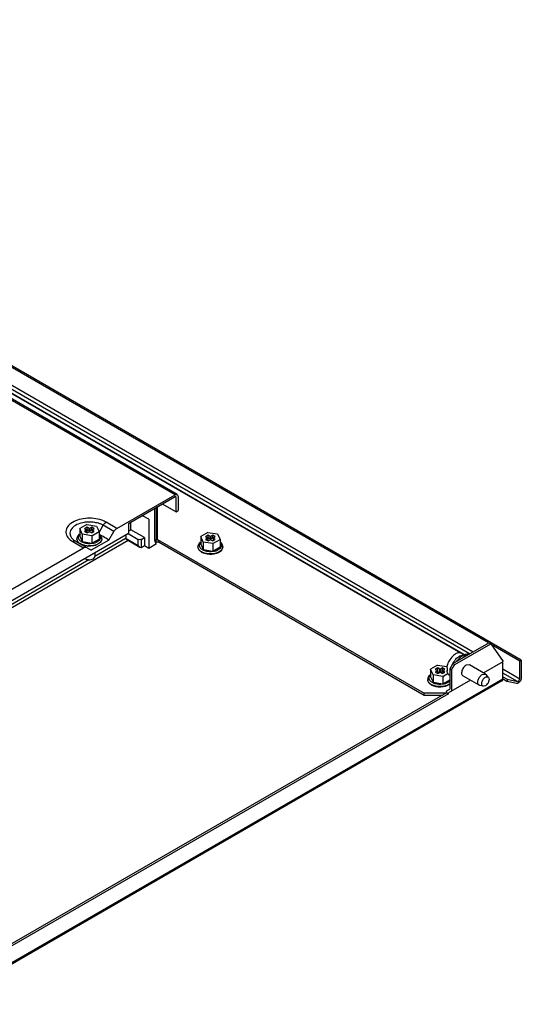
# Model space of a CAD drawing. Header units: millimetres. Extents: x 116 to 902, y 475 to 946.
# Tile 3 of 3: x 670 to 902, y 484 to 938. Entities that reach past the tile are written whole.
import ezdxf

# ---------------------------------------------------------------- set-up
doc = ezdxf.new("R2010")
doc.units = ezdxf.units.MM
doc.header["$LTSCALE"] = 92.436101
doc.layers.get('0').update_dxf_attribs({"linetype": 'CONTINUOUS'})

msp = doc.modelspace()

# ---------------------------------------------------------------- linework, layer by layer
at = {"color": 7}
for p, q in [((886.71, 650.52), (389.26, 937.72)), ((901.92, 642.56), (389.97, 938.12)), ((742.11, 718.9), (380.78, 927.51)), ((743.11, 719), (381.78, 927.61)), ((384.49, 928.73), (876.2, 644.85)), ((874.02, 645.79), (385.89, 927.6)), ((877.95, 645.46), (388.15, 928.24)), ((389.26, 929.55), (879.64, 646.44)), ((715.18, 703.35), (742.11, 718.9)), ((742.11, 718.9), (743.11, 719)), ((743.11, 719), (743.52, 718.08)), ((743.52, 718.08), (743.52, 711.55)), ((742.11, 717.88), (720.54, 705.43)), ((736.45, 714.61), (742.64, 711.04)), ((742.64, 717.57), (742.11, 717.88)), ((742.64, 711.04), (742.64, 717.57)), ((729.91, 707.57), (727.08, 709.2)), ((732.74, 697.77), (732.74, 712.47)), ((733.27, 712.78), (733.27, 697.87)), ((733.98, 698.28), (733.98, 713.18)), ((742.64, 711.04), (743.52, 711.55)), ((701.32, 705.15), (698.05, 703.26)), ((701.32, 705.15), (705.78, 704.45)), ((705.78, 704.45), (706.97, 701.88)), ((706.97, 701.48), (708.88, 704.78)), ((713.83, 701.92), (708.88, 704.78)), ((715.18, 703.35), (710.23, 706.21)), ((720.54, 705.43), (720.54, 701.14)), ((721.43, 705.94), (721.43, 702.77)), ((729.91, 707.57), (729.91, 694.3)), ((552.96, 604.39), (720.54, 701.14)), ((699.25, 700.68), (698.05, 703.26)), ((698.05, 703.26), (698.05, 699.83)), ((698.05, 699.83), (699.25, 697.25)), ((703.71, 699.99), (699.25, 700.68)), ((699.25, 700.68), (699.25, 697.25)), ((701.42, 703.86), (700.29, 703.2)), ((700.29, 703.2), (701.24, 702.65)), ((701.24, 702.49), (700.29, 701.94)), ((700.29, 701.94), (701.42, 701.28)), ((701.24, 701.39), (701.24, 702.49)), ((701.3, 702.57), (701.3, 701.34)), ((702.37, 703.3), (701.42, 703.86)), ((701.42, 702.63), (701.42, 703.86)), ((702.37, 702.08), (701.42, 702.63)), ((701.42, 701.28), (702.37, 701.83)), ((702.37, 702.08), (702.37, 703.3)), ((703.61, 703.86), (702.65, 703.3)), ((702.65, 703.3), (702.65, 702.08)), ((703.61, 702.63), (702.65, 702.08)), ((702.65, 701.83), (703.61, 701.28)), ((704.74, 703.2), (703.61, 703.86)), ((703.61, 702.63), (703.61, 703.86)), ((703.61, 701.28), (704.74, 701.94)), ((703.71, 699.99), (706.97, 701.88)), ((703.71, 699.99), (703.71, 696.56)), ((703.73, 702.57), (703.73, 701.34)), ((703.79, 702.65), (704.74, 703.2)), ((704.74, 701.94), (703.79, 702.49)), ((703.79, 702.49), (703.79, 701.39)), ((706.97, 701.88), (706.97, 698.45)), ((708.8, 699.56), (707.58, 700.25)), ((708.24, 699.87), (707.58, 700.25)), ((711.56, 697.99), (713.83, 701.92)), ((719.48, 698.69), (719.48, 700.53)), ((720.46, 700.99), (725.1, 698.3)), ((720.54, 702.16), (721.6, 702.77)), ((727.97, 699.1), (721.6, 702.77)), ((757.18, 701.47), (753.91, 699.58)), ((757.28, 700.18), (756.15, 699.53)), ((757.18, 701.47), (761.64, 700.78)), ((758.23, 699.63), (757.28, 700.18)), ((757.28, 698.96), (757.28, 700.18)), ((759.47, 700.18), (758.52, 699.63)), ((760.6, 699.53), (759.47, 700.18)), ((759.47, 698.96), (759.47, 700.18)), ((761.64, 700.78), (762.84, 698.2)), ((720.46, 697.79), (528.74, 587.1)), ((694.82, 697.31), (699.77, 694.45)), ((696.17, 697.44), (703.38, 693.27)), ((696.76, 698.47), (696.76, 698.56)), ((699.25, 697.25), (703.71, 696.56)), ((711.56, 697.99), (703.38, 693.27)), ((703.71, 696.56), (706.97, 698.45)), ((705.01, 690.58), (719.48, 698.94)), ((708.26, 698.6), (708.26, 698.58)), ((708.26, 698.49), (708.26, 698.58)), ((708.26, 698.58), (708.26, 698.55)), ((719.48, 698.69), (725.1, 695.45)), ((719.74, 698.2), (719.64, 698.27)), ((719.74, 698.2), (725.83, 694.69)), ((725.1, 695.45), (725.1, 698.3)), ((725.1, 695.45), (725.83, 694.69)), ((726.57, 694.62), (726.59, 698.3)), ((726.57, 694.62), (727.97, 695.42)), ((726.59, 698.3), (727.97, 699.1)), ((727.97, 699.1), (727.97, 695.42)), ((727.97, 695.42), (729.91, 694.3)), ((729.91, 694.3), (733.46, 696.35)), ((732.74, 698.18), (733.27, 697.87)), ((733.39, 697.13), (732.96, 696.88)), ((732.98, 697.37), (733.69, 696.96)), ((733.36, 696.4), (733.46, 696.35)), ((733.37, 696.4), (733.46, 696.35)), ((734.69, 697.06), (733.69, 696.96)), ((733.98, 698.28), (857.02, 627.25)), ((734.69, 697.06), (734.69, 697.87)), ((734.69, 697.06), (857.02, 626.43)), ((755.11, 697.01), (753.91, 699.58)), ((753.91, 699.58), (753.91, 696.16)), ((753.91, 696.16), (755.11, 693.58)), ((759.57, 696.32), (755.11, 697.01)), ((755.11, 697.01), (755.11, 693.58)), ((756.15, 699.53), (757.1, 698.98)), ((757.1, 698.81), (756.15, 698.26)), ((756.15, 698.26), (757.28, 697.61)), ((757.1, 697.71), (757.1, 698.81)), ((757.16, 698.89), (757.16, 697.67)), ((758.23, 698.4), (757.28, 698.96)), ((757.28, 697.61), (758.23, 698.16)), ((758.23, 698.4), (758.23, 699.63)), ((758.52, 699.63), (758.52, 698.4)), ((759.47, 698.96), (758.52, 698.4)), ((758.52, 698.16), (759.47, 697.61)), ((759.47, 697.61), (760.6, 698.26)), ((759.57, 696.32), (762.84, 698.2)), ((759.57, 696.32), (759.57, 692.89)), ((759.59, 698.89), (759.59, 697.67)), ((759.65, 698.98), (760.6, 699.53)), ((760.6, 698.26), (759.65, 698.81)), ((759.65, 698.81), (759.65, 697.71)), ((762.84, 698.2), (762.84, 694.78)), ((573.74, 621.69), (699.77, 694.45)), ((705.01, 692.17), (705.01, 690.32)), ((725.83, 694.69), (726.57, 694.62)), ((752.62, 694.81), (752.62, 694.89)), ((755.11, 693.58), (759.57, 692.89)), ((759.57, 692.89), (762.84, 694.78)), ((764.12, 694.81), (764.12, 694.89)), ((563.59, 608.93), (702.32, 689.02)), ((870.27, 641.03), (886.89, 650.62)), ((871.16, 640.52), (887.78, 650.11)), ((886.89, 650.62), (887.78, 650.11)), ((887.78, 650.11), (893.49, 641.98)), ((875.99, 644.8), (874.43, 645.7)), ((901.21, 642.15), (888.02, 649.77)), ((870.27, 641.03), (868.86, 638.58)), ((870.27, 641.03), (871.16, 640.52)), ((884.41, 636.74), (893.49, 641.98)), ((892.89, 641.63), (893.43, 640.87)), ((893.43, 633.98), (893.43, 640.87)), ((901.21, 642.15), (901.92, 642.56)), ((901.21, 633.98), (901.21, 642.15)), ((901.92, 642.56), (901.92, 634.39)), ((863.25, 640.23), (859.98, 638.35)), ((861.17, 635.77), (859.98, 638.35)), ((859.98, 638.35), (859.98, 634.92)), ((863.34, 638.94), (862.21, 638.29)), ((862.21, 638.29), (863.17, 637.74)), ((863.17, 637.58), (862.21, 637.03)), ((862.21, 637.03), (863.34, 636.37)), ((863.17, 636.47), (863.17, 637.58)), ((863.23, 637.66), (863.23, 636.37)), ((863.25, 640.23), (867.58, 639.56)), ((864.3, 638.39), (863.34, 638.94)), ((863.34, 637.23), (863.34, 638.94)), ((864.09, 636.8), (863.34, 637.23)), ((863.34, 636.37), (864.3, 636.92)), ((864.3, 636.92), (864.3, 638.39)), ((865.54, 638.94), (864.58, 638.39)), ((864.58, 638.39), (864.58, 636.92)), ((864.58, 636.92), (865.54, 636.37)), ((865.54, 637.23), (864.79, 636.8)), ((866.67, 638.29), (865.54, 638.94)), ((865.54, 637.23), (865.54, 638.94)), ((865.65, 637.16), (865.54, 637.23)), ((865.54, 636.37), (866.67, 637.03)), ((865.64, 635.08), (868.17, 636.55)), ((865.65, 637.66), (865.65, 636.37)), ((865.71, 637.74), (866.67, 638.29)), ((866.67, 637.03), (865.71, 637.58)), ((865.71, 637.58), (865.71, 636.47)), ((867.73, 638.98), (867.51, 639.11)), ((867.51, 637.64), (867.73, 637.51)), ((868.86, 638.58), (869.74, 638.07)), ((868.86, 638.58), (868.86, 629.2)), ((869.74, 638.07), (871.16, 640.52)), ((869.74, 638.07), (869.74, 628.27)), ((877.96, 640.46), (876.46, 640.31)), ((885.42, 636.15), (877.96, 640.46)), ((883.92, 636.01), (885.42, 636.15)), ((885.42, 636.15), (885.71, 635.91)), ((893.43, 638.48), (901.21, 633.98)), ((900.1, 632.67), (893.43, 636.52)), ((892.97, 632.95), (634.51, 483.74)), ((634.63, 484.57), (893.43, 633.98)), ((858.69, 633.58), (858.69, 633.66)), ((859.98, 634.92), (861.17, 632.34)), ((865.64, 635.08), (861.17, 635.77)), ((861.17, 635.77), (861.17, 632.34)), ((861.17, 632.34), (865.64, 631.65)), ((865.64, 635.08), (865.64, 631.65)), ((865.64, 631.65), (868.9, 633.54)), ((878.41, 633.27), (868.33, 627.45)), ((868.86, 635.58), (868.66, 635.7)), ((882.42, 630.96), (874.96, 635.27)), ((886.76, 634.62), (885.71, 635.91)), ((893.43, 634.9), (895.41, 633.76)), ((893.49, 633.87), (895.41, 632.76)), ((895.41, 633.76), (900.1, 632.67)), ((895.41, 633.76), (895.41, 632.76)), ((899.69, 631.77), (895.41, 632.76)), ((867.45, 627.55), (661.85, 508.85)), ((866.92, 627.25), (857.02, 627.25)), ((857.02, 626.43), (857.02, 627.25)), ((867.45, 627.96), (867.45, 627.55)), ((867.45, 627.55), (868.33, 627.04)), ((867.7, 628.54), (868.86, 629.2)), ((868.33, 627.04), (868.33, 627.45)), ((882.77, 630.83), (882.42, 630.96)), ((884.42, 630.56), (882.77, 630.83)), ((885.34, 630.78), (884.42, 630.56)), ((868.33, 627.04), (662.73, 508.34)), ((857.02, 626.43), (865.5, 626.43))]:
    msp.add_line(p, q, dxfattribs=at)
for centre, radius, start, end in [((702.51, 691.03), 15.27, 93.0488, 95.5333), ((700.17, 704.38), 8.01, 236.8629, 240.0213), ((698.71, 698.47), 1.95, 180.0274, 193.0302), ((702.5, 704.84), 9.67, 262.759, 266.8918), ((702.49, 704.93), 9.69, 262.9167, 267.2918), ((703.06, 702.63), 7.32, 287.14, 292.1616), ((703.06, 702.58), 7.35, 287.0968, 291.7955), ((733.89, 697.29), 1.04, 225.8232, 232.2024), ((733.85, 697.23), 0.971, 232.202, 239.6252), ((758.92, 699.01), 7.37, 286.814, 291.9468), ((758.92, 698.93), 7.37, 286.8844, 291.789), ((873.47, 644.03), 1.93, 59.9917, 67.7345), ((877.3, 637.38), 9.98, 147.412, 153.9945), ((879.12, 636.33), 10.04, 151.1534, 152.0124), ((879.07, 636.36), 9.98, 147.1236, 151.1597), ((878.86, 636.5), 9.73, 142.3739, 147.1285), ((878.1, 637.01), 7.95, 137.6082, 142.7841), ((881.49, 635.02), 11.71, 140.8625, 144.8143), ((875.16, 642.06), 2.89, 94.0707, 99.9312), ((879.54, 637.41), 7.83, 122.7668, 127.7725), ((879.07, 638.13), 6.98, 120.0185, 122.7223), ((878.33, 639.57), 5.36, 110.9059, 114.1309), ((877.23, 641.19), 4.08, 101.3196, 104.1469), ((929.08, 613.95), 65.97, 158.7923, 158.9553), ((871.46, 638.22), 3.99, 188.4139, 191.8936), ((873.98, 638.19), 6.31, 172.7295, 177.4213), ((873.2, 638.22), 5.52, 177.4337, 181.5793), ((872.72, 638.21), 5.04, 181.6148, 183.4535), ((872.36, 638.19), 4.69, 183.4379, 186.5776), ((872.03, 638.15), 4.35, 186.5937, 188.4288), ((891.42, 633.98), 2.02, 357.689, 0.0106)]:
    msp.add_arc(centre, radius, start, end, dxfattribs=at)
for points, knots in [([(742.49, 717.92), (742.41, 717.96), (742.26, 717.95), (742.14, 717.9), (742.11, 717.88)], [0, 0, 0, 0, 0.706091, 1, 1, 1, 1]), ([(742.64, 717.57), (742.64, 717.61), (742.63, 717.74), (742.56, 717.87), (742.49, 717.92)], [0, 0, 0, 0, 0.293912, 1, 1, 1, 1]), ([(708.27, 707.11), (705.86, 707.97), (701.9, 708.34), (697.05, 707.35), (694.06, 705.93), (692, 703.91), (691.37, 701.33), (692.53, 698.9), (693.97, 697.8), (694.82, 697.31)], [0, 0, 0, 0, 0.304885, 0.455341, 0.587638, 0.696337, 0.788303, 0.883833, 1, 1, 1, 1]), ([(697.38, 705.37), (695.75, 704.71), (693.57, 703.17), (693.5, 700.61), (694.07, 699.06), (695.05, 698.16), (695.79, 697.67)], [0, 0, 0, 0, 0.518818, 0.626712, 0.738616, 1, 1, 1, 1]), ([(701.04, 706.23), (700.71, 706.2), (699.47, 706.04), (698.24, 705.72), (697.38, 705.37)], [0, 0, 0, 0, 0.260087, 1, 1, 1, 1]), ([(706.08, 705.88), (705.73, 705.96), (704.29, 706.26), (702.81, 706.34), (701.7, 706.28)], [0, 0, 0, 0, 0.244357, 1, 1, 1, 1]), ([(708.88, 704.78), (708.75, 704.85), (708.23, 705.14), (707.68, 705.37), (707.26, 705.52)], [0, 0, 0, 0, 0.240539, 1, 1, 1, 1]), ([(710.23, 706.21), (710.08, 706.29), (709.45, 706.64), (708.78, 706.92), (708.27, 707.11)], [0, 0, 0, 0, 0.240539, 1, 1, 1, 1]), ([(710.23, 706.21), (710.1, 706.13), (709.56, 705.75), (709.13, 705.22), (708.88, 704.78)], [0, 0, 0, 0, 0.229114, 1, 1, 1, 1]), ([(697.49, 700.35), (697.37, 700.22), (696.97, 699.7), (696.75, 699.02), (696.76, 698.53)], [0, 0, 0, 0, 0.260749, 1, 1, 1, 1]), ([(697.48, 698.89), (697.43, 699.22), (697.51, 699.69), (697.73, 700.08), (697.8, 700.18)], [0, 0, 0, 0, 0.734283, 1, 1, 1, 1]), ([(701.31, 702.57), (701.31, 702.56), (701.29, 702.53), (701.25, 702.53), (701.23, 702.53)], [0, 0, 0, 0, 0.337821, 1, 1, 1, 1]), ([(701.24, 702.65), (701.26, 702.64), (701.29, 702.62), (701.31, 702.59), (701.31, 702.57)], [0, 0, 0, 0, 0.552589, 1, 1, 1, 1]), ([(702.56, 702.05), (702.56, 702.05), (702.58, 702.06), (702.58, 702.08), (702.58, 702.08)], [0, 0, 0, 0, 0.478191, 1, 1, 1, 1]), ([(703.71, 702.57), (703.71, 702.58), (703.74, 702.61), (703.77, 702.61), (703.79, 702.61)], [0, 0, 0, 0, 0.337821, 1, 1, 1, 1]), ([(703.79, 702.49), (703.77, 702.5), (703.74, 702.52), (703.71, 702.55), (703.71, 702.57)], [0, 0, 0, 0, 0.552589, 1, 1, 1, 1]), ([(708.26, 698.6), (708.26, 699.1), (708.01, 699.79), (707.58, 700.31), (707.46, 700.44)], [0, 0, 0, 0, 0.737735, 1, 1, 1, 1]), ([(713.83, 701.92), (713.92, 702.08), (714.28, 702.63), (714.76, 703.11), (715.18, 703.35)], [0, 0, 0, 0, 0.267145, 1, 1, 1, 1]), ([(696.17, 697.44), (696.08, 697.49), (695.63, 697.66), (695.13, 697.49), (694.82, 697.31)], [0, 0, 0, 0, 0.220911, 1, 1, 1, 1]), ([(698.44, 696.14), (698.23, 696.26), (697.53, 696.72), (696.95, 697.45), (696.81, 698.03)], [0, 0, 0, 0, 0.28742, 1, 1, 1, 1]), ([(698.45, 696.21), (698.24, 696.33), (697.55, 696.79), (696.98, 697.49), (696.83, 698.06)], [0, 0, 0, 0, 0.286085, 1, 1, 1, 1]), ([(698.94, 697.08), (698.74, 697.19), (698.09, 697.63), (697.56, 698.34), (697.48, 698.89)], [0, 0, 0, 0, 0.290194, 1, 1, 1, 1]), ([(699.69, 695.67), (699.57, 695.71), (699.15, 695.86), (698.74, 696.05), (698.45, 696.21)], [0, 0, 0, 0, 0.261167, 1, 1, 1, 1]), ([(705.04, 696.62), (704.65, 696.48), (702.98, 696.1), (701.18, 696.21), (699.95, 696.63)], [0, 0, 0, 0, 0.245856, 1, 1, 1, 1]), ([(705.22, 695.56), (704.97, 695.48), (703.91, 695.21), (702.8, 695.14), (701.98, 695.18)], [0, 0, 0, 0, 0.241511, 1, 1, 1, 1]), ([(705.22, 695.64), (704.97, 695.56), (703.93, 695.29), (702.85, 695.22), (702.04, 695.25)], [0, 0, 0, 0, 0.241578, 1, 1, 1, 1]), ([(707.54, 699.39), (707.58, 699.12), (707.52, 698.52), (707, 697.72), (706.14, 697.06), (705.43, 696.75), (705.04, 696.62)], [0, 0, 0, 0, 0.204778, 0.43032, 0.69476, 1, 1, 1, 1]), ([(708.17, 697.89), (708.1, 697.67), (707.6, 696.69), (706.58, 696.08), (705.79, 695.76)], [0, 0, 0, 0, 0.213965, 1, 1, 1, 1]), ([(708.14, 697.9), (708.07, 697.69), (707.56, 696.76), (706.59, 696.16), (705.82, 695.85)], [0, 0, 0, 0, 0.215104, 1, 1, 1, 1]), ([(719.48, 698.69), (719.48, 698.65), (719.49, 698.49), (719.56, 698.34), (719.64, 698.27)], [0, 0, 0, 0, 0.289567, 1, 1, 1, 1]), ([(726.59, 698.3), (726.48, 698.24), (726.01, 698.07), (725.44, 698.11), (725.1, 698.3)], [0, 0, 0, 0, 0.240522, 1, 1, 1, 1]), ([(732.74, 697.77), (732.74, 697.66), (732.76, 697.27), (732.89, 696.88), (733.06, 696.66)], [0, 0, 0, 0, 0.281815, 1, 1, 1, 1]), ([(733.46, 697.17), (733.43, 697.21), (733.31, 697.43), (733.27, 697.68), (733.27, 697.87)], [0, 0, 0, 0, 0.224616, 1, 1, 1, 1]), ([(733.98, 698.28), (733.98, 698.23), (733.99, 698.06), (734.08, 697.88), (734.19, 697.82)], [0, 0, 0, 0, 0.293912, 1, 1, 1, 1]), ([(753.35, 696.68), (753.24, 696.56), (752.84, 696.04), (752.62, 695.38), (752.62, 694.89)], [0, 0, 0, 0, 0.260626, 1, 1, 1, 1]), ([(753.34, 695.21), (753.29, 695.54), (753.37, 696.02), (753.59, 696.41), (753.66, 696.51)], [0, 0, 0, 0, 0.734283, 1, 1, 1, 1]), ([(754.8, 693.4), (754.61, 693.52), (753.95, 693.95), (753.43, 694.66), (753.34, 695.21)], [0, 0, 0, 0, 0.290194, 1, 1, 1, 1]), ([(757.17, 698.89), (757.17, 698.88), (757.15, 698.86), (757.11, 698.86), (757.09, 698.85)], [0, 0, 0, 0, 0.337821, 1, 1, 1, 1]), ([(757.1, 698.98), (757.12, 698.97), (757.15, 698.94), (757.17, 698.91), (757.17, 698.89)], [0, 0, 0, 0, 0.552589, 1, 1, 1, 1]), ([(758.42, 698.37), (758.43, 698.38), (758.44, 698.39), (758.44, 698.4), (758.44, 698.41)], [0, 0, 0, 0, 0.478191, 1, 1, 1, 1]), ([(759.58, 698.89), (759.58, 698.91), (759.6, 698.93), (759.63, 698.93), (759.65, 698.94)], [0, 0, 0, 0, 0.337821, 1, 1, 1, 1]), ([(759.65, 698.81), (759.63, 698.82), (759.6, 698.85), (759.58, 698.88), (759.58, 698.89)], [0, 0, 0, 0, 0.552589, 1, 1, 1, 1]), ([(763.41, 695.72), (763.45, 695.44), (763.38, 694.84), (762.85, 694.03), (761.98, 693.37), (761.27, 693.06), (760.88, 692.93)], [0, 0, 0, 0, 0.20446, 0.429911, 0.694516, 1, 1, 1, 1]), ([(764.12, 694.89), (764.12, 695.41), (763.88, 696.11), (763.44, 696.65), (763.31, 696.78)], [0, 0, 0, 0, 0.737548, 1, 1, 1, 1]), ([(699.77, 694.45), (699.88, 694.52), (700.29, 694.72), (700.83, 694.75), (701.12, 694.58)], [0, 0, 0, 0, 0.295505, 1, 1, 1, 1]), ([(754.31, 692.55), (753.83, 692.82), (753.02, 693.45), (752.62, 694.45), (752.62, 694.89)], [0, 0, 0, 0, 0.55083, 1, 1, 1, 1]), ([(752.62, 694.81), (752.62, 694.36), (753.02, 693.36), (753.83, 692.74), (754.31, 692.46)], [0, 0, 0, 0, 0.449168, 1, 1, 1, 1]), ([(755.6, 691.99), (755.48, 692.02), (755.04, 692.18), (754.61, 692.37), (754.31, 692.55)], [0, 0, 0, 0, 0.261507, 1, 1, 1, 1]), ([(754.31, 692.46), (754.4, 692.41), (754.81, 692.19), (755.24, 692.02), (755.58, 691.91)], [0, 0, 0, 0, 0.238216, 1, 1, 1, 1]), ([(755.58, 691.91), (756.01, 691.77), (757.81, 691.36), (759.73, 691.47), (761.06, 691.88)], [0, 0, 0, 0, 0.245688, 1, 1, 1, 1]), ([(761.05, 691.96), (760.62, 691.82), (758.83, 691.44), (756.92, 691.57), (755.6, 691.99)], [0, 0, 0, 0, 0.246794, 1, 1, 1, 1]), ([(760.88, 692.93), (760.48, 692.8), (758.84, 692.43), (757.07, 692.54), (755.87, 692.94)], [0, 0, 0, 0, 0.245831, 1, 1, 1, 1]), ([(761.65, 692.09), (761.95, 692.2), (762.91, 692.66), (763.8, 693.49), (764.03, 694.22)], [0, 0, 0, 0, 0.294211, 1, 1, 1, 1]), ([(764.01, 694.23), (763.93, 694.02), (763.42, 693.08), (762.44, 692.49), (761.67, 692.17)], [0, 0, 0, 0, 0.214682, 1, 1, 1, 1]), ([(700.43, 689.53), (700.91, 689.1), (702.3, 688.74), (703.69, 688.96), (704.28, 689.3)], [0, 0, 0, 0, 0.485013, 1, 1, 1, 1]), ([(704.28, 689.3), (704.39, 689.36), (704.74, 689.6), (705.01, 690.02), (705.01, 690.32)], [0, 0, 0, 0, 0.294565, 1, 1, 1, 1]), ([(871.55, 645.42), (871.3, 645.27), (870.26, 644.55), (869.42, 643.57), (868.89, 642.75)], [0, 0, 0, 0, 0.229462, 1, 1, 1, 1]), ([(873.49, 645.97), (873.33, 645.98), (872.65, 645.94), (872, 645.68), (871.55, 645.42)], [0, 0, 0, 0, 0.22569, 1, 1, 1, 1]), ([(868.33, 641.75), (868.23, 641.54), (867.85, 640.69), (867.6, 639.79), (867.51, 639.11)], [0, 0, 0, 0, 0.261106, 1, 1, 1, 1]), ([(871.16, 642.44), (871.31, 642.64), (871.94, 643.39), (872.7, 644.04), (873.31, 644.4)], [0, 0, 0, 0, 0.2667, 1, 1, 1, 1]), ([(874.3, 644.21), (874.13, 644.09), (873.44, 643.56), (872.82, 642.92), (872.41, 642.41)], [0, 0, 0, 0, 0.237997, 1, 1, 1, 1]), ([(873.31, 644.4), (873.43, 644.46), (873.85, 644.69), (874.32, 644.85), (874.66, 644.91)], [0, 0, 0, 0, 0.267372, 1, 1, 1, 1]), ([(876.24, 645.15), (876.12, 645.12), (875.65, 644.98), (875.2, 644.77), (874.87, 644.58)], [0, 0, 0, 0, 0.236452, 1, 1, 1, 1]), ([(863.24, 637.66), (863.24, 637.65), (863.21, 637.62), (863.18, 637.62), (863.16, 637.62)], [0, 0, 0, 0, 0.337821, 1, 1, 1, 1]), ([(863.17, 637.74), (863.19, 637.73), (863.21, 637.71), (863.24, 637.68), (863.24, 637.66)], [0, 0, 0, 0, 0.552589, 1, 1, 1, 1]), ([(865.64, 637.66), (865.64, 637.67), (865.67, 637.7), (865.7, 637.7), (865.72, 637.7)], [0, 0, 0, 0, 0.337821, 1, 1, 1, 1]), ([(865.71, 637.58), (865.7, 637.59), (865.67, 637.61), (865.64, 637.64), (865.64, 637.66)], [0, 0, 0, 0, 0.552589, 1, 1, 1, 1]), ([(867.56, 637.4), (867.58, 637.29), (867.68, 636.9), (867.85, 636.52), (868.02, 636.28)], [0, 0, 0, 0, 0.266931, 1, 1, 1, 1]), ([(876.46, 640.31), (875.83, 639.95), (874.84, 638.81), (874.34, 637.37), (874.34, 636.65)], [0, 0, 0, 0, 0.499764, 1, 1, 1, 1]), ([(874.34, 636.65), (874.34, 636.49), (874.37, 635.98), (874.65, 635.45), (874.96, 635.27)], [0, 0, 0, 0, 0.295831, 1, 1, 1, 1]), ([(859.42, 635.45), (859.31, 635.32), (858.91, 634.8), (858.69, 634.14), (858.69, 633.66)], [0, 0, 0, 0, 0.260626, 1, 1, 1, 1]), ([(860.37, 631.31), (859.9, 631.59), (859.08, 632.21), (858.69, 633.21), (858.69, 633.66)], [0, 0, 0, 0, 0.55083, 1, 1, 1, 1]), ([(858.69, 633.58), (858.69, 633.13), (859.08, 632.13), (859.9, 631.5), (860.37, 631.23)], [0, 0, 0, 0, 0.449168, 1, 1, 1, 1]), ([(859.41, 633.98), (859.36, 634.3), (859.44, 634.78), (859.66, 635.17), (859.72, 635.27)], [0, 0, 0, 0, 0.734283, 1, 1, 1, 1]), ([(860.87, 632.17), (860.67, 632.28), (860.02, 632.72), (859.49, 633.42), (859.41, 633.98)], [0, 0, 0, 0, 0.290194, 1, 1, 1, 1]), ([(866.92, 631.69), (866.53, 631.56), (864.91, 631.19), (863.17, 631.3), (861.97, 631.69)], [0, 0, 0, 0, 0.245814, 1, 1, 1, 1]), ([(869.09, 633.1), (868.98, 632.94), (868.39, 632.3), (867.57, 631.9), (866.92, 631.69)], [0, 0, 0, 0, 0.219201, 1, 1, 1, 1]), ([(882.42, 630.96), (882.11, 631.14), (881.67, 632.02), (881.86, 633.18), (882.26, 634.18), (882.85, 635.13), (883.46, 635.74), (883.92, 636.01)], [0, 0, 0, 0, 0.183409, 0.434764, 0.580366, 0.728729, 1, 1, 1, 1]), ([(884.42, 630.56), (884.27, 630.59), (883.98, 630.72), (883.7, 631.15), (883.61, 631.72), (883.72, 632.64), (884.23, 633.74), (884.93, 634.46), (885.34, 634.7)], [0, 0, 0, 0, 0.087866, 0.181457, 0.292929, 0.424326, 0.72082, 1, 1, 1, 1]), ([(885.34, 634.7), (885.58, 634.84), (886.09, 635.04), (886.62, 634.8), (886.76, 634.62)], [0, 0, 0, 0, 0.552093, 1, 1, 1, 1]), ([(886.76, 634.62), (887.18, 634.12), (886.99, 632.79), (886.28, 631.56), (885.67, 630.97), (885.34, 630.78)], [0, 0, 0, 0, 0.446705, 0.735527, 1, 1, 1, 1]), ([(892.97, 632.95), (893.04, 633), (893.32, 633.23), (893.42, 633.62), (893.43, 633.9)], [0, 0, 0, 0, 0.223158, 1, 1, 1, 1]), ([(901.92, 634.39), (901.92, 634.06), (901.74, 633.37), (901.14, 632.34), (900.22, 631.65), (899.69, 631.77)], [0, 0, 0, 0, 0.266729, 0.557534, 1, 1, 1, 1]), ([(900.1, 632.67), (900.22, 632.65), (900.61, 632.75), (901.03, 633.24), (901.21, 633.73), (901.21, 633.98)], [0, 0, 0, 0, 0.195161, 0.59378, 1, 1, 1, 1]), ([(868.9, 631.57), (867.72, 630.73), (864.69, 630.04), (861.66, 630.57), (860.37, 631.31)], [0, 0, 0, 0, 0.49282, 1, 1, 1, 1]), ([(860.37, 631.23), (861.66, 630.48), (864.69, 629.96), (867.72, 630.64), (868.9, 631.48)], [0, 0, 0, 0, 0.507155, 1, 1, 1, 1])]:
    msp.add_open_spline(points, degree=3, knots=knots, dxfattribs=at)
for points in [[(707.26, 705.52), (706.87, 705.66), (706.48, 705.78), (706.08, 705.88)], [(697.81, 700.68), (697.7, 700.57), (697.59, 700.47), (697.49, 700.35)], [(697.8, 700.18), (697.95, 700.41), (698.14, 700.62), (698.36, 700.8)], [(702.37, 702.08), (702.43, 702.05), (702.5, 702.02), (702.56, 702.05)], [(702.37, 701.83), (702.43, 701.87), (702.57, 701.9), (702.58, 701.83)], [(702.65, 703.3), (702.59, 703.27), (702.46, 703.24), (702.44, 703.31)], [(707.46, 700.44), (707.32, 700.59), (707.17, 700.72), (707.02, 700.84)], [(707.25, 700.16), (707.39, 699.93), (707.5, 699.66), (707.54, 699.39)], [(696.83, 698.06), (696.79, 698.21), (696.77, 698.37), (696.76, 698.53)], [(699.95, 696.63), (699.6, 696.75), (699.26, 696.89), (698.94, 697.08)], [(701.28, 695.24), (700.74, 695.31), (700.19, 695.43), (699.67, 695.6)], [(701.3, 695.32), (700.75, 695.38), (700.21, 695.5), (699.69, 695.67)], [(708.26, 698.55), (708.26, 698.33), (708.22, 698.11), (708.14, 697.9)], [(708.26, 698.49), (708.26, 698.29), (708.23, 698.08), (708.17, 697.89)], [(711.56, 697.99), (710.64, 698.52), (709.72, 699.04), (708.8, 699.56)], [(732.69, 697.69), (732.75, 697.56), (732.85, 697.44), (732.98, 697.37)], [(733.06, 696.66), (733.1, 696.62), (733.13, 696.58), (733.17, 696.54)], [(733.69, 696.96), (733.6, 697.01), (733.52, 697.08), (733.46, 697.17)], [(734.19, 697.82), (734.23, 697.8), (734.28, 697.78), (734.33, 697.78)], [(734.33, 697.78), (734.38, 697.78), (734.43, 697.78), (734.48, 697.79)], [(734.48, 697.79), (734.55, 697.81), (734.62, 697.84), (734.69, 697.87)], [(753.67, 697.01), (753.56, 696.9), (753.45, 696.8), (753.35, 696.68)], [(753.66, 696.51), (753.81, 696.74), (754.01, 696.94), (754.22, 697.12)], [(758.23, 698.4), (758.29, 698.37), (758.37, 698.34), (758.42, 698.37)], [(758.23, 698.16), (758.29, 698.2), (758.43, 698.22), (758.44, 698.16)], [(758.52, 699.63), (758.45, 699.59), (758.32, 699.56), (758.3, 699.63)], [(763.31, 696.78), (763.18, 696.92), (763.03, 697.05), (762.88, 697.17)], [(763.11, 696.48), (763.26, 696.25), (763.37, 695.99), (763.41, 695.72)], [(755.87, 692.94), (755.5, 693.06), (755.14, 693.21), (754.8, 693.4)], [(764.12, 694.89), (764.12, 694.67), (764.08, 694.44), (764.01, 694.23)], [(764.03, 694.22), (764.09, 694.41), (764.12, 694.61), (764.12, 694.81)], [(874.2, 645.82), (873.97, 645.91), (873.73, 645.96), (873.49, 645.97)], [(877.34, 645.26), (877.03, 645.28), (876.73, 645.25), (876.43, 645.19)], [(877.82, 645.17), (877.66, 645.22), (877.5, 645.24), (877.34, 645.26)], [(874.87, 644.58), (874.67, 644.47), (874.48, 644.34), (874.3, 644.21)], [(874.96, 644.95), (875.29, 644.97), (875.63, 644.93), (875.94, 644.81)], [(875.58, 644.17), (875.76, 644.28), (875.95, 644.37), (876.14, 644.46)], [(864.3, 636.92), (864.36, 636.96), (864.5, 636.99), (864.51, 636.92)], [(864.58, 638.39), (864.52, 638.36), (864.38, 638.33), (864.37, 638.4)], [(868.02, 636.28), (868.19, 636.05), (868.41, 635.84), (868.66, 635.7)], [(859.74, 635.77), (859.63, 635.67), (859.52, 635.56), (859.42, 635.45)], [(859.72, 635.27), (859.88, 635.5), (860.07, 635.71), (860.28, 635.89)], [(861.97, 631.69), (861.59, 631.81), (861.22, 631.97), (860.87, 632.17)], [(867.45, 627.96), (867.45, 628.05), (867.45, 628.13), (867.48, 628.21)], [(867.48, 628.21), (867.51, 628.34), (867.59, 628.47), (867.7, 628.54)]]:
    msp.add_open_spline(points, degree=3, dxfattribs=at)

doc.saveas('drawing.dxf')
